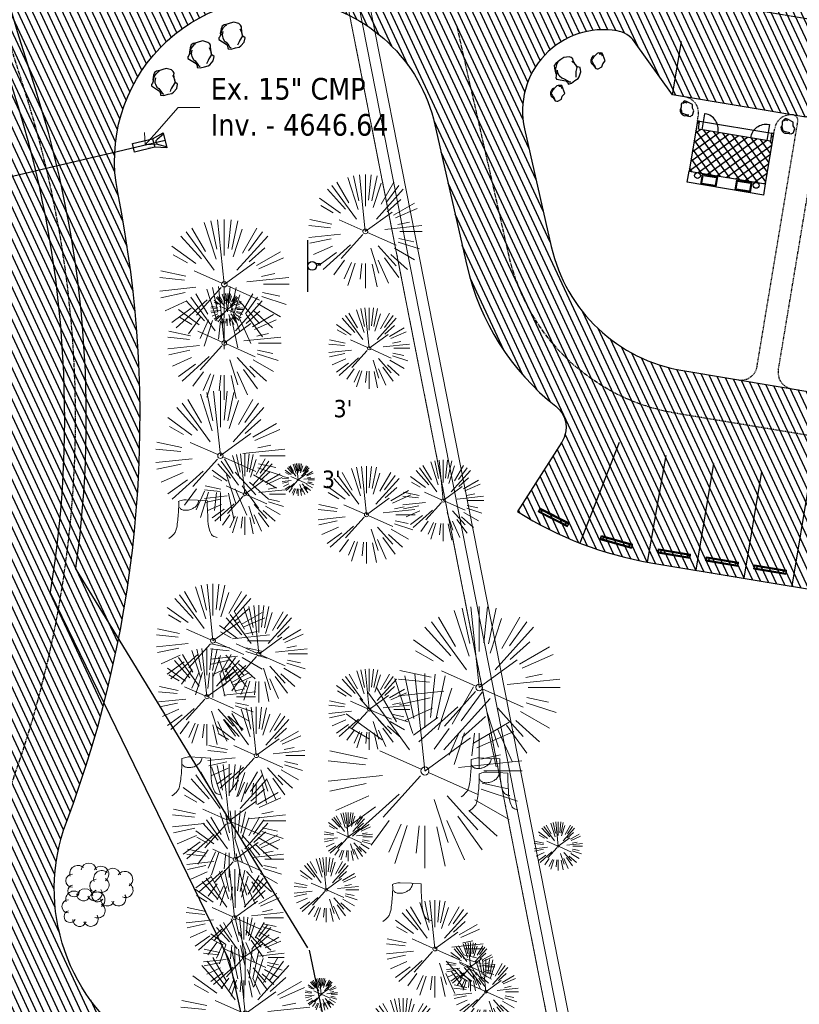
# Model space of a CAD drawing. Header units: feet. Extents: x 1134296 to 1140710, y 647902 to 649877.
# Tile 4 of 42: x 1134719 to 1134863, y 648214 to 648396. Entities that reach past the tile are written whole.
import ezdxf
from ezdxf import colors
from ezdxf.entities.mleader import LeaderData, LeaderLine
from ezdxf.lldxf.tags import DXFTag
from ezdxf.math import Vec2, Vec3

# ---------------------------------------------------------------- set-up
doc = ezdxf.new("R2010")
doc.units = ezdxf.units.FT
doc.header["$MEASUREMENT"] = 0
for name, pattern in [('CENTER2', [1.125, 0.75, -0.125, 0.125, -0.125]), ('PHANTOM2', [1.25, 0.625, -0.125, 0.125, -0.125, 0.125, -0.125]), ('RAD', [0.13, 0.08, -0.05])]:
    doc.linetypes.add(name, pattern=pattern)
for name, color, linetype in [('-BARRIERROCK', 6, 'Continuous'), ('C-BLDG-DOOR', 5, 'Continuous'), ('C-BLDG-OTLN', 4, 'Continuous'), ('C-BLDG-PATT', 8, 'Continuous'), ('C-PRKG-ASPH', 5, 'Continuous'), ('C-PRKG-STRP', 136, 'Continuous'), ('C-PRKG-WHEL-STOP', 5, 'Continuous'), ('C-ROAD-ASPHALT', 1, 'Continuous'), ('C-ROAD-CNTR', 1, 'CENTER2'), ('C-SWLK-CONC', 5, 'Continuous'), ('C-SWLK-GRVL', 5, 'RAD'), ('C-UTIL-STRM-PIPE', 210, 'Continuous'), ('C-UTIL-STRM-STRC', 210, 'Continuous'), ('C-UTIL-WATER-MEP', 7, 'WATER (.5x)'), ('G-TEXT-ST02', 2, 'Continuous'), ('G-XREF', 7, 'Continuous'), ('L-BARRIERROCK', 6, 'Continuous'), ('V-SITE-SIGN', 222, 'Continuous')]:
    doc.layers.add(name, color=color, linetype=linetype)
for name, color, linetype, lineweight in [('V-ANNO-TEXT', 8, 'Continuous', 13), ('V-SITE-ROCK', 8, 'Continuous', 18), ('V-SITE-VEGE', 8, 'Continuous', 18), ('V-UTIL-IRRI', 8, 'Continuous', 15), ('V-UTIL-WATR-LINE', 8, 'WATER', 15)]:
    doc.layers.add(name, color=color, linetype=linetype, lineweight=lineweight)
doc.styles.add('SEI Annotative', font='tahoma.ttf', dxfattribs={"height": 0.1})
doc.styles.add('SEI-Dim & Leader', font='tahoma.ttf')
doc.styles.get("Standard").update_dxf_attribs({"font": 'arial.ttf'})
tags = doc.linetypes.add('WATER', pattern='A,1.5,-0.2,["W",Standard,S=0.08,R=0,X=-0.1,Y=-0.04],-0.05', length=1.75).pattern_tags.tags
tags[6] = DXFTag(74, 10)
tags = doc.linetypes.add('WATER (.5x)', pattern='A,0.75,-0.2,["W",Standard,S=0.08,R=0,X=-0.1,Y=-0.04],-0.05', length=1).pattern_tags.tags
tags[6] = DXFTag(74, 10)
pattern_1 = [(115, (0, 0), (-1.132884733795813, -0.5282728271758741), [])]

# ---------------------------------------------------------------- blocks, each defined once
blk = doc.blocks.new('V-SITE-Sign')
blk.add_line((-0.1202287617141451, 0), (0.119771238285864, 0))
blk.add_circle((-0.0002287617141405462, -0.01999999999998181), 0.02000000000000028)
blk = doc.blocks.new('*U820', base_point=(1134772.052, 648350.501))
at = {"xscale": 39.99999999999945, "yscale": 39.99999999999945, "zscale": 39.99999999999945, "rotation": 90.00000000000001}
blk.add_blockref('V-SITE-Sign', (1134772.052, 648350.501), dxfattribs=at)
blk = doc.blocks.new('V-SITE-VEGE-Bush')
for centre, radius, start, end in [((-0.04995991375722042, 0.0377542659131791), 0.0371651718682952, 47.72631099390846, 199.6538240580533), ((4.008624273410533e-05, 0.05025426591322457), 0.03535533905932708, 8.13010235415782, 171.8698976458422), ((0.05504008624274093, 0.03525426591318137), 0.03605551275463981, 303.6900675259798, 146.3099324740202), ((-0.07495991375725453, 0.005254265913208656), 0.03000000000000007, 90, 270), ((0.05861151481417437, -0.01403144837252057), 0.03357902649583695, 246.1612598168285, 60.70863782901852), ((-0.06819520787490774, -0.04092220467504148), 0.02703643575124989, 104.4897625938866, 329.250032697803), ((0.02629008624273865, -0.05224573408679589), 0.03365728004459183, 201.8014094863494, 31.32869286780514), ((-0.02433491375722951, -0.0559957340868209), 0.03065049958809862, 177.6626941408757, 343.412661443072)]:
    blk.add_arc(centre, radius, start, end)
blk = doc.blocks.new('*U839', base_point=(1134730.838, 648231.84))
at = {"xscale": 40.63722922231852, "yscale": 40.63722922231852, "zscale": 40.63722922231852}
blk.add_blockref('V-SITE-VEGE-Bush', (1134730.838, 648231.84), dxfattribs=at)
blk = doc.blocks.new('*U840', base_point=(1134731.555, 648236.584))
at = {"xscale": 40.63722922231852, "yscale": 40.63722922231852, "zscale": 40.63722922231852}
blk.add_blockref('V-SITE-VEGE-Bush', (1134731.555, 648236.584), dxfattribs=at)
blk = doc.blocks.new('*U841', base_point=(1134735.977, 648235.627))
at = {"xscale": 40.63722922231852, "yscale": 40.63722922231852, "zscale": 40.63722922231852}
blk.add_blockref('V-SITE-VEGE-Bush', (1134735.977, 648235.627), dxfattribs=at)
blk = doc.blocks.new('V-SITE-VEGE-Coniferious Tree 2')
at = {"color": 0, "linetype": 'ByBlock'}
for p, q in [((-0.06264093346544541, 0.1926377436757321), (-0.1545378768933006, 0.4755369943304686)), ((-0.0574950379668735, 0.2703678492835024), (-0.1039851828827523, 0.4890788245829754)), ((-0.0003172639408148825, 0.0025937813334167), (-0.05229705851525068, 0.4972664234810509)), ((-3.601054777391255e-05, 0.2219193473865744), (-3.601054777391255e-05, 0.5000060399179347)), ((0.02890183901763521, 0.2753366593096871), (0.05222503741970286, 0.4972664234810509)), ((0.0571938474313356, 0.2692740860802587), (0.1039131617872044, 0.4890788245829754)), ((-0.1460065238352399, 0.2528363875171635), (-0.2500390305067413, 0.4330260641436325)), ((0.06850648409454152, 0.2109817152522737), (0.1382469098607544, 0.425630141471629)), ((0.139142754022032, 0.2410654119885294), (0.2499670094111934, 0.4330260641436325)), ((-0.1756943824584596, 0.1950752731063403), (-0.3346129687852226, 0.3715878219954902)), ((-0.07913071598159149, 0.1088658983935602), (-0.2939353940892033, 0.4045257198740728)), ((0.09777767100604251, 0.108636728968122), (0.3345409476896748, 0.3715878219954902)), ((0.1868724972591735, 0.2572635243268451), (0.2938633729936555, 0.4045257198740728)), ((-0.2201011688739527, 0.1598873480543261), (-0.4045617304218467, 0.2938993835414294)), ((0.1919663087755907, 0.1728666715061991), (0.3115823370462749, 0.2805763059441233)), ((-0.2844040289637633, 0.1641894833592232), (-0.393144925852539, 0.2269610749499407)), ((0.2487690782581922, 0.143647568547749), (0.4329900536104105, 0.2500030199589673)), ((0.2658942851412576, 0.1183972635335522), (0.4567507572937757, 0.2033670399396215)), ((-0.0009318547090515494, -0.0006770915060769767), (0.2349564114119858, 0.1707208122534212)), ((-0.2961437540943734, 0.06292784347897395), (-0.4891148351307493, 0.1039491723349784)), ((-0.01992166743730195, 0.008854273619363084), (-0.2318825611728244, 0.1032199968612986)), ((-0.3060292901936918, 0.03215663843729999), (-0.4973024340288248, 0.05226104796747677)), ((0.173080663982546, 0.01818771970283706), (0.497230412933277, 0.05226104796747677)), ((0.2872695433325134, 0.06106323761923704), (0.3884790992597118, 0.08257391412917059)), ((0.3024988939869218, 0), (0.4999700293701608, 0)), ((-0.2182782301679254, -0.02292736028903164), (-0.4973024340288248, -0.05226104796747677)), ((-0.02300503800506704, -0.02554197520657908), (-0.2137781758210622, -0.2373882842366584)), ((0.01849546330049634, -0.008260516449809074), (0.2719985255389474, -0.1211160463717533)), ((-0.302185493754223, -0.0642195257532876), (-0.4891148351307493, -0.1039491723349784)), ((0.2891445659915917, -0.09395946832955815), (0.4755009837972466, -0.1545018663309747)), ((0.2936342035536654, -0.06241742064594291), (0.4274066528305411, -0.09084484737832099)), ((-0.2881436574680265, -0.1282723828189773), (-0.4568227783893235, -0.2033670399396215)), ((-0.1320480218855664, -0.1188660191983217), (-0.3716238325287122, -0.3345769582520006)), ((0.04781873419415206, -0.1473038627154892), (0.1192466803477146, -0.3671294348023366)), ((0.1143820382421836, -0.1271057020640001), (0.2718110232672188, -0.301920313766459)), ((0.2555295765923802, -0.1475434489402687), (0.4329900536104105, -0.2500030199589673)), ((-0.254528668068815, -0.1848980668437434), (-0.4045617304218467, -0.2938993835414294)), ((0.1688618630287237, -0.2324611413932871), (0.2938633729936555, -0.4045257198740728)), ((0.2253521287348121, -0.2029399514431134), (0.3715518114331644, -0.3345769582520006)), ((-0.1842986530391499, -0.2536176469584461), (-0.2766747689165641, -0.3807650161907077)), ((-0.1213812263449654, -0.2725449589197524), (-0.1855903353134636, -0.4167758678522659)), ((-0.09098502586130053, -0.2799408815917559), (-0.1545378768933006, -0.4755369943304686)), ((-0.02966136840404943, -0.2817638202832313), (-0.04434904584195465, -0.4216092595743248)), ((-3.601054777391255e-05, -0.2817638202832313), (-3.601054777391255e-05, -0.5000060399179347)), ((0.06104806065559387, -0.2873055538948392), (0.1039131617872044, -0.4890788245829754)), ((0.1131111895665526, -0.2541280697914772), (0.2033310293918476, -0.4567867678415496))]:
    blk.add_line(p, q, dxfattribs=at)
blk.add_circle((-3.601054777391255e-05, 0), 0.02083358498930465)
blk = doc.blocks.new('V-UTIL-IRRI-Sprinkler Control Box')
at = {"color": 0, "linetype": 'ByBlock', "lineweight": -2}
for p, q in [((-0.03515625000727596, 0.03515625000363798), (-0.03515625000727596, -0.03515624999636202)), ((0.03515624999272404, 0.03515625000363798), (-0.03515625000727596, 0.03515625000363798)), ((0.03515624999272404, -0.03515624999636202), (0.03515624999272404, 0.03515625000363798)), ((-0.03515625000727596, -0.03515624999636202), (0.03515624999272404, -0.03515624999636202))]:
    blk.add_line(p, q, dxfattribs=at)
blk.add_circle((0, 0), 0.003217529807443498, dxfattribs=at)
blk = doc.blocks.new('*U874', base_point=(1134772.052, 648350.501))
at = {"xscale": 39.99999999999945, "yscale": 39.99999999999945, "zscale": 39.99999999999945, "rotation": 90.00000000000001}
blk.add_blockref('V-SITE-Sign', (1134772.052, 648350.501), dxfattribs=at)
blk = doc.blocks.new('*U892', base_point=(1134730.838, 648231.84))
at = {"xscale": 40.63722922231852, "yscale": 40.63722922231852, "zscale": 40.63722922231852}
blk.add_blockref('V-SITE-VEGE-Bush', (1134730.838, 648231.84), dxfattribs=at)
blk = doc.blocks.new('*U893', base_point=(1134731.555, 648236.584))
at = {"xscale": 40.63722922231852, "yscale": 40.63722922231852, "zscale": 40.63722922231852}
blk.add_blockref('V-SITE-VEGE-Bush', (1134731.555, 648236.584), dxfattribs=at)
blk = doc.blocks.new('*U894', base_point=(1134735.977, 648235.627))
at = {"xscale": 40.63722922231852, "yscale": 40.63722922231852, "zscale": 40.63722922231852}
blk.add_blockref('V-SITE-VEGE-Bush', (1134735.977, 648235.627), dxfattribs=at)
blk = doc.blocks.new('V-SITE-VEGE-Stump')
for points in [[(-0.122905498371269, -0.01429599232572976, 0.05261256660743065), (-0.09863241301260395, 0.007697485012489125, 0.1061947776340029), (-0.09053039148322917, 0.02191696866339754, 0.04486152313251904), (-0.08374707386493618, 0.05273626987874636, 0.02007395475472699), (-0.07764030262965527, 0.1228815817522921, 0.01167487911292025), (-0.07732468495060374, 0.1363966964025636, 0.007866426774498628), (-0.07764030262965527, 0.1564565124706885)], [(-0.07764030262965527, 0.1564565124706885, -0.02766804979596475), (-0.05341885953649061, 0.1633605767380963, -0.0679781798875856), (-0.04316680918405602, 0.1642506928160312), (0.008593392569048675, 0.1616126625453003), (0.05395851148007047, 0.1590945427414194)], [(0.01506844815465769, 0.161253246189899, -0.08286378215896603), (0.008147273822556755, 0.1419669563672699, -0.1113242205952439), (-0.002098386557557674, 0.130555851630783, -0.03931328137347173), (-0.01592715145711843, 0.1222882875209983, -0.04919659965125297), (-0.02797848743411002, 0.1177254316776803, -0.06600187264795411), (-0.0446681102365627, 0.1155126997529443, -0.07018691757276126), (-0.06035359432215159, 0.1177254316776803, -0.1148593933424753), (-0.06850904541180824, 0.1222766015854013, -0.0759377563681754), (-0.07734269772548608, 0.1331671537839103)], [(0.05395851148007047, 0.1590945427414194, 0.004334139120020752), (0.05376627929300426, 0.1369184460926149, 0.00834373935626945), (0.05395851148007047, 0.1253997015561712), (0.05605689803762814, 0.07623641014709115, 0.04625247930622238), (0.06241632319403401, 0.03170819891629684, 0.06962485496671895), (0.07334360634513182, 0.00381048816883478, 0.1497246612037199), (0.07941695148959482, -0.001975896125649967, 0.05852299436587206), (0.09922370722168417, -0.009139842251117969)]]:
    blk.add_lwpolyline(points, format="xyb")
blk = doc.blocks.new('_Open90')
at = {"color": 0, "linetype": 'ByBlock', "lineweight": -2}
for p, q in [((0, 0), (-1, 0)), ((-0.5, 0.5), (0, 0)), ((0, 0), (-0.5, -0.5))]:
    blk.add_line(p, q, dxfattribs=at)
blk = doc.blocks.new("5'_BarrierRock")
at = {"layer": 'L-BARRIERROCK', "flags": 128}
for points in [[(3.796977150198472, 25.21031587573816), (-3.971151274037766, 23.41838866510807), (-10.84293678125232, 21.02912666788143), (-17.7147222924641, 19.53586684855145), (-22.19627771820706, 16.54930863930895), (-24.28770915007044, 10.27760197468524), (-26.0803419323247, 0.1233349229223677), (-25.48279766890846, -2.863184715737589), (-26.97668484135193, -7.044335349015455), (-29.06806322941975, -9.732226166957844), (-29.36686187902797, -13.31608058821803), (-11.14168239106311, -24.66494006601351), (-9.05030400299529, -29.74205430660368), (-9.05030400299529, -31.53398151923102), (-8.751505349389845, -33.62457612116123), (-1.87971984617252, -34.52053972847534), (7.680988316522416, -31.83264891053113), (16.04666099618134, -30.04072169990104), (19.63192655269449, -27.3528308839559), (27.10125632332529, -18.69186222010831), (28.89388910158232, -9.433597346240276), (24.11353502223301, -5.551075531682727), (22.02210359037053, 1.616633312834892), (21.42455933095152, 6.096412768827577), (20.82701507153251, 11.17356558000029), (21.12581372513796, 15.05604882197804), (19.03438229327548, 18.63990324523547), (15.15031808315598, 22.22375766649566), (3.796977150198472, 25.21031587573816)], [(-24.28770915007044, -3.759148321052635), (-24.28770915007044, 1.317965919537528), (-22.19627771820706, 8.187007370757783), (-18.61101215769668, 13.26412161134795), (-14.42820234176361, 18.04260703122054), (-11.44048104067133, 19.83453424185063)], [(-20.40364493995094, 4.603152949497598), (-21.8975321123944, -2.56455589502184), (-21.29998785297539, -6.447039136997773), (-20.40364493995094, -9.433597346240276), (-17.11717803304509, -15.70534258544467), (-12.93431516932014, -18.99052961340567), (-6.958872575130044, -26.75553466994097), (-5.46498540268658, -29.44342548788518), (-3.373607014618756, -30.63801791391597), (-1.87971984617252, -30.63801791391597)], [(17.54049512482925, 10.8748981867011), (21.62729471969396, 1.526720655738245), (22.61964785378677, -6.148371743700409), (17.24174951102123, -14.21204419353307), (15.44911673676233, -18.39319482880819), (13.35768530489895, -22.87301285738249), (12.1625967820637, -25.56090367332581)]]:
    blk.add_lwpolyline(points, dxfattribs=at)
blk = doc.blocks.new("3'_BarrierRock")
at = {"layer": '-BARRIERROCK', "flags": 128}
for points in [[(7.788745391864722, -10.83599130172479), (15.37584164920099, -7.013299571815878), (15.29339322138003, 5.772875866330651), (15.53940092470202, 11.48821756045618), (12.61293536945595, 13.25443124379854), (9.559602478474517, 14.020650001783), (7.896299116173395, 15.17149251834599), (5.0074623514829, 15.27774238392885), (1.184128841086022, 13.5566322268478), (-1.773717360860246, 12.30032189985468), (-4.668762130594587, 12.49504304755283), (-6.532605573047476, 12.75826500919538), (-9.693894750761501, 10.83101043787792), (-13.81968260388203, 6.597990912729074), (-15.03526147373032, 2.502188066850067), (-15.26967657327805, -0.6090469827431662), (-14.52306864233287, -2.735788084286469), (-13.24140319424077, -4.423817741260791), (-11.73157866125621, -10.28614114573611), (-10.431383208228, -14.56568854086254), (-7.82677889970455, -16.37545728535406), (-5.721542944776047, -17.40100748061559), (3.706213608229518, -16.32156577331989), (7.788745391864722, -10.83599130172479)], [(-9.711106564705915, -10.39331387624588), (-10.5300777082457, -7.445199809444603), (-11.71742566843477, -0.8881917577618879), (-11.78460385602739, 1.381934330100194), (-12.21957472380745, 2.822567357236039), (-12.05729048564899, 4.284038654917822), (-10.69748708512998, 6.20744678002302), (-9.49682440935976, 7.089662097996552), (-8.10341169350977, 7.878026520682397), (-6.436167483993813, 9.303217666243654), (-4.026830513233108, 11.00878191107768), (-1.773717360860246, 12.30032189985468)], [(8.960381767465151, 12.60775377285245), (12.36066444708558, 11.15115335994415), (13.19341137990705, 9.417106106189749), (13.26279921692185, 7.683076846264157), (13.26279921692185, 5.810297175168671)]]:
    blk.add_lwpolyline(points, dxfattribs=at)
blk = doc.blocks.new('*U1396')
at = {"flags": 128}
blk.add_lwpolyline([(-4.653849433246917, 3.873221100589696), (-3.456133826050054, 4.971448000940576), (-0.8676975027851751, 2.1485244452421), (-2.065413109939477, 1.050297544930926)], close=True, dxfattribs=at)
blk.add_lwpolyline([(-0.8676975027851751, 2.1485244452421), (1.059517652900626, 0.971508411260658), (-1.059517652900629, -0.9715084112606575), (-2.065413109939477, 1.050297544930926)], dxfattribs=at)
blk.add_lwpolyline([(-0.9213196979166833, -0.8447899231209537), (-1.319032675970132, 0.6167117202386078, -0.609256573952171), (-0.5003005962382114, 1.36743550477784), (0.9213196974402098, 0.8447899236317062)], format="xyb", dxfattribs=at)
at = {"layer": 'Defpoints'}
blk.add_text('15" FES', height=0.2, rotation=312.4926644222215, dxfattribs=at).set_placement((-2.938237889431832, 2.129013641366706))
blk = doc.blocks.new('Wheel_Stop')
for points in [[(-36, 6.75), (36, 6.75)], [(-36, -2.25), (-36, 6.75)], [(-35.625, 4.5), (-36, 6.75)], [(-35.625, 0), (-36, -2.25)], [(-35.955, 6.48), (35.955, 6.48)], [(-35.625, 4.5), (-35.625, 0)], [(-35.625, 4.5), (35.625, 4.5)], [(-35.625, 0), (35.625, 0)], [(35.625, 4.5), (36, 6.75)], [(35.625, 4.5), (35.625, 0)], [(35.625, 0), (36, -2.25)], [(36, -2.25), (36, 6.75)], [(-36, -2.25), (36, -2.25)], [(-35.955, -1.98), (35.955, -1.98)]]:
    blk.add_lwpolyline(points)
for centre in [(-30, 2.25), (30, 2.25)]:
    blk.add_circle(centre, 0.5)
blk = doc.blocks.new('C_PBASE-PACTOLA_02403811')
at = {"layer": 'C-BLDG-PATT'}
h = blk.add_hatch(dxfattribs=at)
h.set_pattern_fill('ANSI37', color=256, scale=10, angle=170.5456885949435)
h.set_pattern_definition([(215.5456885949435, (2361289.499449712, 1101211.88102114), (0.7266899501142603, -1.017065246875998), []), (305.5456885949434, (2361289.499449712, 1101211.88102114), (1.017065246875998, 0.7266899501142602), [])])
h.paths.add_polyline_path([(1134858.237130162, 648374.9573424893), (1134857.82612312, 648375.0257846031), (1134857.585105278, 648373.5875048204), (1134844.269947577, 648375.8047844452), (1134844.509494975, 648377.2433090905), (1134844.098487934, 648377.3117512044), (1134842.551696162, 648368.0229920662), (1134856.690338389, 648365.6685833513)])
at = {"layer": 'C-BLDG-DOOR'}
for points in [[(1134847.886552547, 648375.203512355, 0.4229308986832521), (1134845.54338718, 648378.6350136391), (1134845.420536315, 648378.6554711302), (1134844.927753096, 648375.6962204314)], [(1134853.968816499, 648374.190675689, -0.4229308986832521), (1134857.297548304, 648376.6776758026), (1134857.420399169, 648376.6572183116), (1134856.92761595, 648373.6979676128)]]:
    blk.add_lwpolyline(points, format="xyb", dxfattribs=at)
at = {"layer": 'C-BLDG-OTLN', "flags": 128}
blk.add_lwpolyline([(1134858.237130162, 648374.9573424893), (1134857.82612312, 648375.0257846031), (1134857.585105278, 648373.5875048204), (1134844.269947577, 648375.8047844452), (1134844.509494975, 648377.2433090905), (1134844.098487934, 648377.3117512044), (1134842.551696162, 648368.0229920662), (1134856.690338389, 648365.6685833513)], close=True, dxfattribs=at)
at = {"layer": 'C-PRKG-STRP'}
for points in [[(1134829.614993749, 648317.8637949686), (1134822.348309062, 648299.2306177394)], [(1134838.279597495, 648315.429736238), (1134834.780131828, 648295.7382726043)], [(1134843.871681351, 648294.2203680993), (1134847.156902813, 648313.9487060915)], [(1134852.749433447, 648292.7420184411), (1134856.03465491, 648312.4703564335)], [(1134861.627185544, 648291.2636687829), (1134864.912407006, 648310.9920067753)]]:
    blk.add_lwpolyline(points, dxfattribs=at)
at = {"layer": 'C-ROAD-ASPHALT'}
for points in [[(1134742.07570745, 648205.3474165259, -0.3616510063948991), (1134727.411149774, 648247.6528264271, 0.1404834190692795), (1134736.889002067, 648364.0920688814, -0.5249805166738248), (1134771.231154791, 648399.5835374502, -0.3046973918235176), (1134795.562167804, 648376.6182453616), (1134801.464805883, 648350.5583730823, 0.1721831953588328), (1134817.907219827, 648324.5505255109, -0.3857361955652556), (1134819.03336879, 648317.9301155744), (1134810.834437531, 648305.0767664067)], [(1134810.834437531, 648305.0767664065, 0.1010420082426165), (1134835.487137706, 648295.6165872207), (1134870.01172919, 648289.867449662, 0.1508198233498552), (1134908.591667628, 648295.0830355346, 0.1508198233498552)]]:
    blk.add_lwpolyline(points, format="xyb", dxfattribs=at)
blk.add_lwpolyline([(1134877.833026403, 648384.1843336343), (1134864.155064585, 648378.0269510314), (1134839.494642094, 648382.1334778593), (1134832.477103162, 648391.9551287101, 0.198912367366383), (1134829.23014754, 648393.9804534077, 0.5329225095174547), (1134812.136808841, 648375.870592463), (1134817.069523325, 648354.0928876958, 0.3046973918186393), (1134841.400536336, 648331.127595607), (1134875.925127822, 648325.3784580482, 1), (1134885.78079221, 648384.5634720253), (1134883.580558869, 648384.9298614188, 0.1480687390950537)], format="xyb", close=True, dxfattribs=at)
at = {"layer": 'C-ROAD-CNTR', "flags": 128}
for points in [[(1134682.815781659, 648422.2458494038), (1134669.21986276, 648425.8462855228, -0.1774687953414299), (1134620.150062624, 648460.1534391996), (1134616.502637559, 648465.3792168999, -0.1042089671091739), (1134576.197064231, 648560.2628234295), (1134558.554057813, 648650.0509356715, -0.01381007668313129), (1134553.979962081, 648677.2843639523), (1134544.902369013, 648742.2703875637, -0.09433329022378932), (1134550.434197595, 648854.3354307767), (1134558.997505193, 648889.7214101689, -0.1428635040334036), (1134712.374228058, 649156.8312964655), (1134786.199238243, 649227.8108874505, -0.04164346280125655), (1134812.006441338, 649248.7876063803), (1134833.030879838, 649263.1487701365, -0.2654684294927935), (1134926.96397912, 649270.7084407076), (1134949.260464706, 649260.2481514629, -0.03670103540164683), (1135013.162783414, 649224.3333579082), (1135075.321908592, 649183.1273199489, -0.3025232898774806), (1135105.389164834, 649111.5845632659), (1135099.687602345, 649081.8875520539, -0.04927264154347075), (1135094.100293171, 649063.036833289), (1135036.844839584, 648922.3955038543, -0.009218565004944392), (1135029.58001939, 648905.4517031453), (1134962.363987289, 648756.3352782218, -0.01915469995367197), (1134945.301367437, 648722.0511597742), (1134909.791676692, 648657.06607992, -0.111236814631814), (1134866.238656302, 648607.5744966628), (1134762.181369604, 648532.0907847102, 0.3229446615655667), (1134716.395894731, 648393.2215671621), (1134719.721086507, 648382.7059234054, -0.1714240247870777), (1134715.287797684, 648249.5554414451), (1134707.163513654, 648228.7837741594, -0.02272318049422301), (1134688.713657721, 648187.2766264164, 0.05045028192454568), (1134653.344169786, 648094.1277041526)], [(1134737.419501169, 648417.3791961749), (1134887.094880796, 648392.454807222, -1), (1134874.611039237, 648317.4871228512), (1134840.086447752, 648323.2362604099, -0.3046973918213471), (1134809.267164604, 648352.3256303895), (1134799.634421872, 648394.8537410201)]]:
    blk.add_lwpolyline(points, format="xyb", dxfattribs=at)
at = {"layer": 'C-SWLK-CONC'}
for p, q in [((1134844.098487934, 648377.3117512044), (1134858.237130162, 648374.9573424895)), ((1134842.209485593, 648365.9679568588), (1134842.551696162, 648368.0229920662)), ((1134856.348127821, 648363.6135481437), (1134842.209485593, 648365.9679568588)), ((1134856.348127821, 648363.6135481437), (1134856.690338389, 648365.6685833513))]:
    blk.add_line(p, q, dxfattribs=at)
at = {"layer": 'C-SWLK-CONC', "flags": 128}
for points in [[(1134847.524791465, 648365.163685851), (1134844.728131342, 648365.6293940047), (1134845.029504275, 648367.4391919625), (1134847.826164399, 648366.9734838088)], [(1134847.38689374, 648365.3566613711), (1134844.921123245, 648365.7672688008), (1134845.167402, 648367.2462164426), (1134847.633172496, 648366.8356090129)], [(1134853.854271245, 648364.1106572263), (1134851.060785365, 648364.5758367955), (1134851.362158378, 648366.3856352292), (1134854.155644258, 648365.92045566)], [(1134853.719547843, 648364.3031046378), (1134851.250573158, 648364.7142456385), (1134851.496851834, 648366.1931927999), (1134853.965826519, 648365.7820517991)]]:
    blk.add_lwpolyline(points, close=True, dxfattribs=at)
at = {"layer": 'C-SWLK-CONC'}
for centre in [(1134844.106356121, 648367.2110380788), (1134854.961431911, 648365.4050909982)]:
    blk.add_circle(centre, 0.5409804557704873, dxfattribs=at)
at = {"layer": 'C-SWLK-GRVL'}
for points in [[(1134844.098487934, 648377.3117512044), (1134844.262749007, 648378.2981681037, 0.4142135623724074), (1134841.796281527, 648381.7502020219)], [(1134861.531706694, 648327.7752933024, -0.4142135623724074), (1134859.065239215, 648331.2273272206), (1134866.813799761, 648377.7588086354, -0.2507648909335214), (1134868.541573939, 648380.0016177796)], [(1134851.667537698, 648329.4179040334, 0.4142135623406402), (1134855.119571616, 648331.8843715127), (1134862.675580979, 648377.2595488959, 0.4142135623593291), (1134861.853425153, 648378.4102268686)], [(1134858.237130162, 648374.9573424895), (1134858.401391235, 648375.943759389, -0.4142135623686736), (1134861.853425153, 648378.4102268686)]]:
    blk.add_lwpolyline(points, format="xyb", dxfattribs=at)
at = {"layer": 'C-UTIL-STRM-PIPE', "flags": 128}
blk.add_lwpolyline([(1134708.759998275, 648365.0539995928), (1134745.654389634, 648373.7272636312)], dxfattribs=at)
at = {"layer": 'C-UTIL-WATER-MEP'}
for p, q in [((1134772.05981553, 648224.3922691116), (1134729.109086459, 648294.6305400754)), ((1134757.62070174, 648221.8573842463), (1134724.384645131, 648290.1616247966))]:
    blk.add_line(p, q, dxfattribs=at)
at = {"layer": 'C-UTIL-WATER-MEP', "flags": 128}
for points in [[(1134714.965670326, 648470.6755079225, 0.1259688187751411), (1134718.30282756, 648393.8245656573), (1134721.628019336, 648383.3089219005, -0.1115098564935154), (1134729.109086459, 648294.6305400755, -0.1115098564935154)], [(1134709.845560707, 648413.0189530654, 0.0412554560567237), (1134714.488961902, 648392.618568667), (1134717.814153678, 648382.1029249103, -0.1180041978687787), (1134724.384645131, 648290.1616247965, -0.1180041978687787)]]:
    blk.add_lwpolyline(points, format="xyb", dxfattribs=at)
for points in [[(1134798.207144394, 648100.1458986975), (1134772.368431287, 648223.9480190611)], [(1134784.622677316, 648098.273166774), (1134757.62070174, 648221.8573842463)]]:
    blk.add_lwpolyline(points, dxfattribs=at)
at = {"layer": 'Defpoints', "flags": 128}
blk.add_lwpolyline([(1134839.494642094, 648382.1334778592), (1134841.137252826, 648391.9976468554)], dxfattribs=at)
at = {"layer": 'C-PRKG-WHEL-STOP', "xscale": 0.08333333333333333, "yscale": 0.08333333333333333, "zscale": 0.08333333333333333}
for p, rotation in [((1134817.438404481, 648303.8219028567), 333.0808948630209), ((1134829.070215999, 648299.2856551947), 344.3088960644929), ((1134839.7921264, 648297.1173298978), 350.5456885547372), ((1134848.669878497, 648295.6389802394), 350.5456885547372), ((1134857.547630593, 648294.1606305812), 350.5456885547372)]:
    blk.add_blockref('Wheel_Stop', p, dxfattribs=dict(at, rotation=rotation))
at = {"layer": 'C-UTIL-STRM-STRC', "color": 221, "linetype": 'Continuous', "lineweight": -3, "rotation": 60.71029860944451}
blk.add_blockref('*U1396', (1134745.654389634, 648373.7272636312), dxfattribs=at)
at = {"layer": 'L-BARRIERROCK', "xscale": 0.08333333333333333, "yscale": 0.08333333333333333, "zscale": 0.08333333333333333}
for p in [(1134758.035498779, 648393.4618768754), (1134752.312590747, 648389.9956784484), (1134745.56245568, 648384.8913495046)]:
    blk.add_blockref("5'_BarrierRock", p, dxfattribs=at)
at = {"layer": 'L-BARRIERROCK'}
for name, p, xscale, yscale, zscale, rotation in [("5'_BarrierRock", (1134819.86510133, 648386.9981947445), 0.08333333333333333, 0.08333333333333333, 0.08333333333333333, 21.83735185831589), ("3'_BarrierRock", (1134825.65360644, 648388.4763860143), 0.08333333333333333, 0.08333333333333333, 0.08333333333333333, 21.83735185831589), ("3'_BarrierRock", (1134818.17426454, 648382.4768773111), 0.08333333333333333, 0.08333333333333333, 0.08333333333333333, 21.83735185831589), ("3'_BarrierRock", (1134842.080316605, 648379.4627878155), 0.0833333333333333, 0.0833333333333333, 0.0833333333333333, 64.47705695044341), ("3'_BarrierRock", (1134860.73785814, 648376.209702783), 0.0833333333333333, 0.0833333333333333, 0.0833333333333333, 64.47705695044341)]:
    blk.add_blockref(name, p, dxfattribs=dict(at, xscale=xscale, yscale=yscale, zscale=zscale, rotation=rotation))
blk = doc.blocks.new('C_PHTCH-PACTOLA_02403811')
at = {"layer": 'C-PRKG-ASPH'}
h = blk.add_hatch(dxfattribs=at)
h.set_pattern_fill('ANSI31', color=256, scale=10, angle=70)
h.set_pattern_definition(pattern_1)
edge = h.paths.add_edge_path(flags=16)
edge.add_arc((1135093.567290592, 648760.3570235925), 541.9999999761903, 143.5703577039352, 153.2664360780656, ccw=False)
edge.add_arc((1135093.567290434, 648760.3570237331), 541.9999997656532, 133.8742793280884, 143.5703577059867, ccw=False)
edge.add_line((1134717.918854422, 649151.0643979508), (1134791.743864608, 649222.0439889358))
edge.add_arc((1134924.814897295, 649083.6384245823), 191.9999999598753, 124.33581191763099, 133.8742793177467, ccw=False)
edge.add_line((1134816.518779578, 649242.1816391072), (1134837.543218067, 649256.5428028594))
edge.add_arc((1134886.614896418, 649184.7029087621), 87.00000000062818, 64.86660358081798, 124.33581191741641, ccw=False)
edge.add_line((1134923.566161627, 649263.4658695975), (1134945.862647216, 649253.0055803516))
edge.add_arc((1134736.896871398, 648807.5874571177), 491.9999999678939, 56.45911934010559, 64.86660355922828, ccw=False)
edge.add_line((1135008.742528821, 649217.6654234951), (1135070.901654, 649176.4593855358))
edge.add_arc((1135036.644680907, 649124.7828938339), 62.00000000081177, -10.868034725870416, 56.45911933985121, ccw=False)
edge.add_line((1135097.532652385, 649113.0929439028), (1135091.831089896, 649083.3959326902))
edge.add_arc((1135001.481196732, 649100.7423100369), 92.00000001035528, 337.8486329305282, 349.13196525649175, ccw=False)
edge.add_line((1135086.690765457, 649066.0532714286), (1135029.43531187, 648925.4119419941))
edge.add_arc((1134573.749357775, 649110.9228871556), 491.9999995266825, 335.73595333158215, 337.84863296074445, ccw=False)
edge.add_line((1135022.286728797, 648908.7392420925), (1134970.105907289, 648792.9779079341))
edge.add_line((1134970.105907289, 648792.9779079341), (1134955.070696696, 648759.622817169))
edge.add_arc((1134506.533324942, 648961.8064625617), 492.0000003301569, 331.3465562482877, 335.7359533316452, ccw=False)
edge.add_line((1134938.281078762, 648725.8872446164), (1134902.771388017, 648660.9021647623))
edge.add_arc((1134778.161263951, 648728.9926705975), 142.0000000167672, 305.95733191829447, 331.34655630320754, ccw=False)
edge.add_line((1134861.541195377, 648614.0501326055), (1134757.483908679, 648538.5664206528))
edge.add_arc((1134835.579196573, 648430.9089730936), 133.0000000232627, 125.9573319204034, 166.4171722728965)
edge.add_arc((1134672.277915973, 648470.363906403), 35.00000000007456, 244.10855969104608, 346.41717227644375, ccw=False)
edge.add_arc((1134691.461854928, 648509.9128519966), 78.95614352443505, 214.9055155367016, 244.1168481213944, ccw=False)
edge.add_line((1134626.710174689, 648464.732186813), (1134623.062749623, 648469.9579645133))
edge.add_arc((1134821.506139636, 648608.4650796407), 241.9999999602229, 191.1167612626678, 214.9138039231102, ccw=False)
edge.add_line((1134584.046954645, 648561.8052956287), (1134566.403948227, 648651.5934078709))
edge.add_arc((1135049.172208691, 648746.4554480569), 491.9999999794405, 187.9519260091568, 191.1167612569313, ccw=False)
edge.add_line((1134561.903038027, 648678.391101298), (1134552.825444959, 648743.3771249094))
edge.add_arc((1134842.017716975, 648783.7730382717), 292.0000000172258, 166.3961174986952, 187.9519260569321, ccw=False)
edge.add_line((1134558.209758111, 648852.4537669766), (1134566.77306571, 648887.8397463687))
edge.add_arc((1135093.567290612, 648760.357023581), 542.0000000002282, 158.0478401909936, 166.396117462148, ccw=False)
edge.add_arc((1135093.567290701, 648760.357023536), 542.0000000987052, 153.2664360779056, 158.0478401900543, ccw=False)
edge = h.paths.add_edge_path()
edge.add_line((1134664.934415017, 648091.0186503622), (1134641.753924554, 648097.236757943))
edge.add_arc((1135131.441785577, 647965.8792352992), 506.9999999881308, 154.1154939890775, 164.9840567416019, ccw=False)
edge.add_arc((1135131.44177555, 647965.8792402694), 506.9999887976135, 153.4314984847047, 154.115493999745, ccw=False)
edge.add_arc((1134241.513528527, 648410.9103548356), 488.0000000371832, 333.4314984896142, 338.6383717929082)
edge.add_line((1134695.987914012, 648233.1548120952), (1134704.112198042, 648253.9264793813))
edge.add_arc((1134529.027803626, 648322.4060737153), 188.0000000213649, 338.6383717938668, 377.1954705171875)
edge.add_arc((1134651.306425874, 648360.2470375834), 60.00000000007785, 17.1954705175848, 74.97265706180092)
edge.add_line((1134666.863224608, 648418.1951696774), (1134661.500576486, 648419.8056636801))
edge.add_arc((1134691.489318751, 648509.9450223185), 94.99699278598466, 223.9418846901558, 251.5980721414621, ccw=False)
edge.add_arc((1134691.535842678, 648509.9839590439), 95.05751145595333, 214.9165962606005, 223.9393241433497, ccw=False)
edge.add_line((1134613.590003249, 648455.5746160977), (1134609.942525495, 648460.8004692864))
edge.add_arc((1134821.506139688, 648608.4650796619), 258.0000000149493, 191.1167612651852, 214.9138039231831, ccw=False)
edge.add_line((1134568.347173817, 648558.7203512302), (1134550.704167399, 648648.5084634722))
edge.add_arc((1135049.172208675, 648746.4554480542), 507.9999999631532, 187.9519260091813, 191.1167612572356, ccw=False)
edge.add_line((1134546.056886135, 648676.177626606), (1134536.979293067, 648741.163650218))
edge.add_arc((1134842.01771694, 648783.7730382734), 307.9999999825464, 166.3961174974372, 187.9519260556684, ccw=False)
edge.add_line((1134542.658637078, 648856.2170945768), (1134551.221944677, 648891.6030739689))
edge.add_arc((1135093.567290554, 648760.3570237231), 557.9999999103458, 163.9213237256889, 166.3961174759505, ccw=False)
edge.add_arc((1134538.177323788, 648920.4382053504), 19.99999999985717, 343.9213237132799, 402.7699397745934)
edge.add_line((1134552.859048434, 648934.0193305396), (1134533.446357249, 648955.005204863))
edge.add_arc((1135093.567290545, 648760.3570234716), 592.9783928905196, 146.0187423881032, 160.8370986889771, ccw=False)
edge.add_line((1134601.857481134, 649091.7855040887), (1134616.582948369, 649064.0343807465))
edge.add_arc((1134620.999668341, 649066.3780071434), 5.000000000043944, 207.9515834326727, 327.0740857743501)
edge.add_arc((1135093.567290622, 648760.3570235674), 558.0000000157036, 133.8742793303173, 147.0740857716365, ccw=False)
edge.add_line((1134706.829601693, 649162.5981949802), (1134780.654611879, 649233.5777859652))
edge.add_arc((1134924.814897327, 649083.6384245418), 208.0000000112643, 124.3358119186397, 133.8742793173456, ccw=False)
edge.add_line((1134807.494103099, 649255.3935736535), (1134828.518541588, 649269.7547374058))
edge.add_arc((1134886.614896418, 649184.7029087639), 102.9999999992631, 64.86660357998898, 124.33581191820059, ccw=False)
edge.add_line((1134930.361796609, 649277.9510118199), (1134952.658282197, 649267.4907225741))
edge.add_arc((1134736.896871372, 648807.5874570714), 508.0000000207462, 56.4591193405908, 64.86660355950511, ccw=False)
edge.add_line((1135017.583038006, 649231.0012923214), (1135079.742163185, 649189.7952543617))
edge.add_arc((1135036.644680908, 649124.782893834), 77.99999999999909, -10.868034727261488, 56.45911934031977, ccw=False)
edge.add_line((1135113.245677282, 649110.0761826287), (1135107.544114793, 649080.3791714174))
edge.add_arc((1135001.481196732, 649100.7423100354), 108.0000000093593, 337.84863293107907, 349.131965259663, ccw=False)
edge.add_line((1135101.509820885, 649060.0203951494), (1135044.254367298, 648919.3790657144))
edge.add_arc((1134573.749357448, 649110.9228872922), 507.9999998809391, 335.7359533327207, 337.84863295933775, ccw=False)
edge.add_line((1135036.873309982, 648902.1641641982), (1134969.657277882, 648753.0477392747))
edge.add_arc((1134506.53332524, 648961.8064624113), 507.9999999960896, 331.346556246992, 335.73595333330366, ccw=False)
edge.add_line((1134952.321656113, 648718.215074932), (1134916.811965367, 648653.2299950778))
edge.add_arc((1134778.161263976, 648728.9926705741), 157.9999999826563, 305.9573319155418, 331.3465563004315, ccw=False)
edge.add_line((1134870.936117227, 648601.0988607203), (1134766.878830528, 648525.6151487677))
edge.add_arc((1134835.579196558, 648430.9089731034), 117.0000000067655, 125.9573319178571, 162.264860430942)
edge.add_arc((1134752.713885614, 648457.4106757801), 29.99999999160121, 162.264860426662, 196.8024120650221)
edge.add_arc((1134835.579196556, 648430.9089731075), 113.0000000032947, 170.9217318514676, 197.5476736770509)
edge.add_line((1134727.837491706, 648396.8395581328), (1134731.162683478, 648386.3239143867))
edge.add_arc((1134529.027802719, 648322.4060734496), 212.0000009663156, 11.340079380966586, 17.54767372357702, ccw=False)
edge.add_arc((1134529.055568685, 648322.403813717), 211.9732215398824, -20.64909134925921, 11.342153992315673, ccw=False)
edge.add_arc((1134759.869013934, 648235.3149369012), 34.72371615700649, 159.1871917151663, 239.4135572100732)
edge.add_line((1134742.200276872, 648205.422593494), (1134709.513, 648185.696))
edge.add_line((1134709.513, 648185.696), (1134698.996135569, 648181.0065459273))
edge.add_arc((1135131.441785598, 647965.8792352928), 483.0000000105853, 153.5511843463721, 164.9840567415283)
h = blk.add_hatch(dxfattribs=at)
h.set_pattern_fill('ANSI31', color=256, scale=10, angle=70)
h.set_pattern_definition(pattern_1)
edge = h.paths.add_edge_path(flags=16)
edge.add_line((1134864.155064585, 648378.0269510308), (1134839.494642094, 648382.1334778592))
edge.add_line((1134839.494642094, 648382.1334778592), (1134832.477103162, 648391.9551287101))
edge.add_arc((1134828.408842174, 648389.0483689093), 5.000000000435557, 35.54568859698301, 80.54568858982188)
edge.add_arc((1134826.766231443, 648379.1841999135), 14.99999999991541, 80.5456885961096, 192.7623206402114)
edge.add_line((1134812.136808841, 648375.870592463), (1134817.069523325, 648354.0928876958))
edge.add_arc((1134846.328368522, 648360.7201025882), 29.9999999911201, 192.762320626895, 260.5456886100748)
edge.add_line((1134841.400536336, 648331.127595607), (1134875.925127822, 648325.3784580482))
edge.add_arc((1134880.852960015, 648354.9709650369), 29.99999999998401, 260.5456885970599, 440.5456885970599)
edge.add_line((1134885.780792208, 648384.5634720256), (1134883.580558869, 648384.9298614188))
edge.add_arc((1134881.937948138, 648375.0656924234), 9.99999999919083, 80.54568859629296, 114.2357561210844)
edge.add_line((1134877.833026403, 648384.1843336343), (1134864.155064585, 648378.0269510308))
edge = h.paths.add_edge_path()
edge.add_arc((1134752.713885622, 648457.4106757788), 29.99999999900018, 196.802412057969, 260.5456885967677)
edge.add_line((1134747.786053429, 648427.818168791), (1134777.877948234, 648422.8071770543))
edge.add_arc((1134772.950116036, 648393.2146700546), 30.00000001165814, 59.50621881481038, 80.54568859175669, ccw=False)
edge.add_arc((1134803.396806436, 648444.9157246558), 30.00000001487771, 239.506218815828, 260.5456885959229)
edge.add_arc((1134799.290279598, 648420.255302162), 5.000000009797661, 260.5456887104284, 350.5456884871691)
edge.add_line((1134804.222364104, 648419.4339967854), (1134806.6862802, 648434.2302502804))
edge.add_line((1134806.6862802, 648434.2302502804), (1134887.591071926, 648420.7577439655))
edge.add_arc((1134879.915090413, 648353.2591729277), 67.9336277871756, 53.55388045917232, 83.5121585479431, ccw=False)
edge.add_line((1134920.272188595, 648407.9060613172), (1134911.166532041, 648395.6783028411))
edge.add_arc((1134915.176766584, 648392.6919976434), 4.999999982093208, 143.3260149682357, 227.699744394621)
edge.add_arc((1134880.852960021, 648354.97096504), 45.99999999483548, 23.261049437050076, 47.69974420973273, ccw=False)
edge.add_arc((1134880.852960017, 648354.9709650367), 45.99999999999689, -59.52124497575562, 23.261049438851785, ccw=False)
edge.add_arc((1134906.721120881, 648311.018283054), 4.999999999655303, 120.4787550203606, 204.852484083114)
edge.add_line((1134902.184156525, 648308.9168658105), (1134908.591667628, 648295.083035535))
edge.add_arc((1134880.852960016, 648354.9709650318), 65.99999999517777, 260.54568859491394, 294.8524840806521, ccw=False)
edge.add_line((1134870.01172919, 648289.867449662), (1134835.487137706, 648295.6165872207))
edge.add_arc((1134846.328368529, 648360.7201025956), 65.99999999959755, 237.4668942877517, 260.54568859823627, ccw=False)
edge.add_line((1134810.834437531, 648305.0767664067), (1134819.03336879, 648317.9301155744))
edge.add_arc((1134814.817964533, 648320.6190497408), 5.000000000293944, 327.4668942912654, 411.8406233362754)
edge.add_arc((1134846.328368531, 648360.7201025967), 46.00000000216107, 192.7623206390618, 231.8406233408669, ccw=False)
edge.add_line((1134801.464805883, 648350.558373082), (1134795.562167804, 648376.6182453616))
edge.add_arc((1134766.3033226, 648369.9910304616), 29.99999999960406, 12.76232063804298, 80.54568860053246)
edge.add_arc((1134766.303322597, 648369.991030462), 29.99999999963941, 80.54568859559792, 191.3400793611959)
edge.add_arc((1134529.027802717, 648322.4060734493), 212.000000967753, 11.34007938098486, 17.54767372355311)
edge.add_line((1134731.162683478, 648386.3239143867), (1134727.837491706, 648396.8395581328))
edge.add_arc((1134835.57919655, 648430.908973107), 112.9999999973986, 170.9217318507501, 197.5476736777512, ccw=False)
blk = doc.blocks.new('C_XBASE-PACTOLA_02403811')
at = {"layer": 'V-UTIL-WATR-LINE', "ltscale": 0.75, "flags": 128}
blk.add_lwpolyline([(1134856.596804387, 648010.0958850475), (1134824.586161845, 648169.4010616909), (1134824.397491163, 648170.4507932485), (1134715.215787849, 648724.6782185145), (1134627.692539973, 649042.7114006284), (1134623.097313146, 649060.4911384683), (1134614.185837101, 649111.8569618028), (1134603.321415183, 649126.0128183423)], dxfattribs=at)
at = {"layer": 'V-UTIL-WATR-LINE', "linetype": 'PHANTOM2', "ltscale": 0.75, "flags": 128}
blk.add_lwpolyline([(1134856.596804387, 648010.0958850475), (1134824.586161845, 648169.4010616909), (1134824.397491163, 648170.4507932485), (1134715.215787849, 648724.6782185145), (1134627.692539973, 649042.7114006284), (1134623.097313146, 649060.4911384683), (1134614.185837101, 649111.8569618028), (1134603.321415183, 649126.0128183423)], dxfattribs=at)
at = {"layer": 'V-UTIL-WATR-LINE', "flags": 128}
for points in [[(1134858.557610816, 648010.4898877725), (1134826.551, 648169.775), (1134826.363, 648170.821), (1134717.163755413, 648725.1374681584), (1134629.625, 649043.227), (1134625.054, 649060.913), (1134616.072228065, 649112.68400944), (1134604.908, 649127.2305)], [(1134860.518417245, 648010.8838904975), (1134828.515838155, 648170.1489383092), (1134828.328508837, 648171.1912067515), (1134719.111722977, 648725.5967178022), (1134719.100313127, 648725.6381777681)]]:
    blk.add_lwpolyline(points, dxfattribs=at)
at = {"layer": 'V-SITE-SIGN'}
for name in ['*U820', '*U874']:
    blk.add_blockref(name, (1134772.052, 648350.501), dxfattribs=at)
at = {"layer": 'V-SITE-SIGN', "xscale": 39.99999999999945, "yscale": 39.99999999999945, "zscale": 39.99999999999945, "rotation": 90.00000000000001}
blk.add_blockref('V-SITE-Sign', (1134772.052, 648350.501), dxfattribs=at)
at = {"layer": 'V-SITE-VEGE'}
for name, p, xscale, yscale, zscale in [('V-SITE-VEGE-Coniferious Tree 2', (1134782.686, 648356.876), 20.99974632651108, 20.99974632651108, 20.99974632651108), ('V-SITE-VEGE-Coniferious Tree 2', (1134756.602, 648336.237), 20.99974632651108, 20.99974632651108, 20.99974632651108), ('V-SITE-VEGE-Coniferious Tree 2', (1134783.396, 648335.269), 14.99981880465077, 14.99981880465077, 14.99981880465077), ('V-SITE-VEGE-Coniferious Tree 2', (1134760.412, 648308.295), 14.99981880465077, 14.99981880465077, 14.99981880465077), ('V-SITE-VEGE-Coniferious Tree 2', (1134782.892, 648304.48), 17.99978256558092, 17.99978256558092, 17.99978256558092), ('V-SITE-VEGE-Coniferious Tree 2', (1134797.092, 648307.115), 14.99981880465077, 14.99981880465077, 14.99981880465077), ('V-SITE-VEGE-Stump', (1134751.291, 648300.645), 40.31522404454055, 40.31522404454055, 40.31522404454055), ('V-SITE-VEGE-Coniferious Tree 2', (1134754.513, 648281.174), 20.99974632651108, 20.99974632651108, 20.99974632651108), ('V-SITE-VEGE-Coniferious Tree 2', (1134762.986, 648278.738), 17.99978256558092, 17.99978256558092, 17.99978256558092), ('V-SITE-VEGE-Coniferious Tree 2', (1134803.738, 648272.529), 29.99963760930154, 29.99963760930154, 29.99963760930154), ('V-SITE-VEGE-Coniferious Tree 2', (1134753.396, 648270.816), 17.99978256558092, 17.99978256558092, 17.99978256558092), ('V-SITE-VEGE-Coniferious Tree 2', (1134783.416, 648268.482), 14.99981880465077, 14.99981880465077, 14.99981880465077), ('V-SITE-VEGE-Coniferious Tree 2', (1134793.705, 648257.091), 35.99956513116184, 35.99956513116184, 35.99956513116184), ('V-SITE-VEGE-Coniferious Tree 2', (1134762.523, 648259.941), 17.99978256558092, 17.99978256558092, 17.99978256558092), ('V-SITE-VEGE-Stump', (1134751.884, 648253.063), 40.31522404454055, 40.31522404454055, 40.31522404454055), ('V-SITE-VEGE-Stump', (1134805.379, 648252.897), 40.31522404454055, 40.31522404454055, 40.31522404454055), ('V-SITE-VEGE-Coniferious Tree 2', (1134757.495, 648247.865), 20.99974632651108, 20.99974632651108, 20.99974632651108), ('V-SITE-VEGE-Stump', (1134806.874, 648250.268), 40.31522404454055, 40.31522404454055, 40.31522404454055), ('V-SITE-VEGE-Coniferious Tree 2', (1134758.627, 648240.764), 17.99978256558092, 17.99978256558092, 17.99978256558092), ('V-SITE-VEGE-Coniferious Tree 2', (1134779.523, 648244.922), 8.999891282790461, 8.999891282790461, 8.999891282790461), ('V-SITE-VEGE-Coniferious Tree 2', (1134818.362, 648243.183), 8.999891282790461, 8.999891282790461, 8.999891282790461), ('V-SITE-VEGE-Bush', (1134731.555, 648236.584), 40.63722922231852, 40.63722922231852, 40.63722922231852), ('V-SITE-VEGE-Bush', (1134735.977, 648235.627), 40.63722922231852, 40.63722922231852, 40.63722922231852), ('V-SITE-VEGE-Coniferious Tree 2', (1134758.523, 648229.959), 17.99978256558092, 17.99978256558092, 17.99978256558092), ('V-SITE-VEGE-Bush', (1134730.838, 648231.84), 40.63722922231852, 40.63722922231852, 40.63722922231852), ('V-SITE-VEGE-Stump', (1134790.86, 648229.813), 40.31522404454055, 40.31522404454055, 40.31522404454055), ('V-SITE-VEGE-Coniferious Tree 2', (1134795.549, 648224.187), 17.99978256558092, 17.99978256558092, 17.99978256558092), ('V-SITE-VEGE-Coniferious Tree 2', (1134760.198, 648222.595), 14.99981880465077, 14.99981880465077, 14.99981880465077), ('V-SITE-VEGE-Coniferious Tree 2', (1134802.141, 648220.861), 8.999891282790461, 8.999891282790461, 8.999891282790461), ('V-SITE-VEGE-Coniferious Tree 2', (1134789.652, 648207.604), 14.99981880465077, 14.99981880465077, 14.99981880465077)]:
    blk.add_blockref(name, p, dxfattribs=dict(at, xscale=xscale, yscale=yscale, zscale=zscale))
at = {"layer": 'V-SITE-VEGE', "rotation": 8.537736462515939e-07}
for p, xscale, yscale, zscale in [((1134756.605, 648347.098), 23.99971008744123, 23.99971008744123, 23.99971008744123), ((1134757.126, 648342.42), 5.999927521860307, 5.999927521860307, 5.999927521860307), ((1134755.885, 648315.381), 23.99971008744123, 23.99971008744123, 23.99971008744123), ((1134770.286, 648310.951), 5.999927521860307, 5.999927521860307, 5.999927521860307), ((1134775.467, 648235.13), 11.99985504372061, 11.99985504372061, 11.99985504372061), ((1134760.487, 648212.181), 23.99971008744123, 23.99971008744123, 23.99971008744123), ((1134804.998, 648216.276), 11.99985504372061, 11.99985504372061, 11.99985504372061), ((1134774.544, 648215.792), 5.999927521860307, 5.999927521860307, 5.999927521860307)]:
    blk.add_blockref('V-SITE-VEGE-Coniferious Tree 2', p, dxfattribs=dict(at, xscale=xscale, yscale=yscale, zscale=zscale))
at = {"layer": 'V-SITE-VEGE'}
for name, p in [('*U840', (1134731.555, 648236.584)), ('*U893', (1134731.555, 648236.584)), ('*U841', (1134735.977, 648235.627)), ('*U894', (1134735.977, 648235.627)), ('*U839', (1134730.838, 648231.84)), ('*U892', (1134730.838, 648231.84))]:
    blk.add_blockref(name, p, dxfattribs=at)
at = {"layer": 'V-UTIL-IRRI', "xscale": 10, "yscale": 5}
blk.add_blockref('V-UTIL-IRRI-Sprinkler Control Box', (1134774.0165, 648350.7945000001), dxfattribs=at)
at = {"layer": 'V-SITE-ROCK', "style": 'SEI Annotative'}
for p in [(1134776.816731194, 648322.5077688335), (1134774.664731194, 648309.4387688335)]:
    blk.add_text("3'", height=3.2, dxfattribs=at).set_placement(p)
at = {"layer": 'V-ANNO-TEXT'}
ml = blk.add_multileader_mtext('Standard', dxfattribs=at)
ml.set_content('Ex. 15" CMP\\PInv. - 4646.64', color=256, style='SEI-Dim & Leader')
ml.set_leader_properties(color=256, linetype='ByLayer', lineweight=-1)
ml.set_arrow_properties(name='OPEN90')
ml.build(insert=Vec2(0, 0))
ml.multileader.update_dxf_attribs({"text_left_attachment_type": 2, "text_right_attachment_type": 2, "dogleg_length": 0.1, "arrow_head_size": 3.2, "scale": 40})
ctx = ml.context
ctx.base_point, ctx.scale, ctx.arrow_head_size, ctx.plane_origin = Vec3(1134752.092506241, 648379.8106324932, 4647.966999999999), 40, 3.2, Vec3(1134741.996, 648372.903, 4647.966999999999)
ctx.left_attachment, ctx.right_attachment = 2, 2
notes = []
notes.append((ctx, [(0, (1, 1, 0), (1134748.092506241, 648379.8106324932, 4647.966999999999), (1, 0), 4, [(0, [(1134741.996, 648372.903, 4647.966999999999)], 0, [])])]))
ctx.mtext.insert, ctx.mtext.flow_direction = Vec3(1134754.092506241, 648385.2594795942, 4647.966999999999), 5
for ctx, leaders in notes:
    for number, flags, end, landing, length, lines in leaders:
        leader = LeaderData()
        leader.index, (leader.has_last_leader_line, leader.has_dogleg_vector, leader.attachment_direction) = number, flags
        leader.last_leader_point, leader.dogleg_vector, leader.dogleg_length = Vec3(end), Vec3(landing), length
        for number, points, colour, breaks in lines:
            line = LeaderLine()
            line.index, line.vertices, line.color, line.breaks = number, Vec3.list(points), colors.encode_raw_color(colour), breaks
            leader.lines.append(line)
        ctx.leaders.append(leader)

msp = doc.modelspace()

# ---------------------------------------------------------------- block references
at = {"layer": 'G-TEXT-ST02'}
msp.add_blockref('C_PHTCH-PACTOLA_02403811', (0, 0), dxfattribs=at)

# ---------------------------------------------------------------- next in the draw order: block references
at = {"layer": 'G-XREF'}
msp.add_blockref('C_XBASE-PACTOLA_02403811', (0, 0), dxfattribs=at)

# ---------------------------------------------------------------- next in the draw order: block references
msp.add_blockref('C_PBASE-PACTOLA_02403811', (0, 0), dxfattribs=at)

doc.saveas('drawing.dxf')
